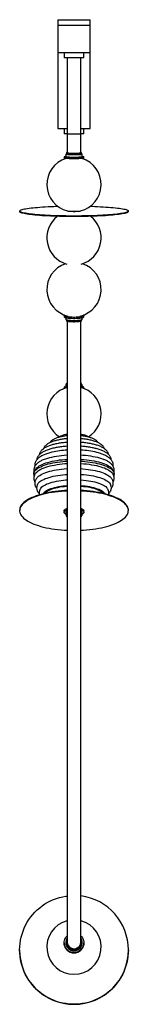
# Paper-space layout '_Izquierda' of a CAD drawing. Header units: millimetres. Extents: x -100 to 100, y -1040 to 769.
import ezdxf

# ---------------------------------------------------------------- set-up
doc = ezdxf.new("R2010")
doc.units = ezdxf.units.MM

psp = doc.layouts.new('_Izquierda')

# ---------------------------------------------------------------- linework, layer by layer
at = {"color": 7, "linetype": 'Continuous', "lineweight": 25}
for p, q in [((-30, 769.1), (-30, 569.1)), ((-30, 769.1), (30, 769.1)), ((30, 569.1), (30, 769.1)), ((-30, 759.1), (30, 759.1)), ((-30, 709.1), (30, 709.1)), ((-18.4, 709.1), (-18.4, 699.1)), ((18.4, 699.1), (18.4, 709.1)), ((18.4, 699.1), (-18.4, 699.1)), ((-12.5, 699.1), (-12.5, 559.1)), ((12.5, 559.1), (12.5, 699.1)), ((-30, 569.1), (-12.5, 569.1)), ((-18.2, 569.1), (-18.2, 559.1)), ((12.5, 569.1), (30, 569.1)), ((18.2, 559.1), (18.2, 569.1)), ((-12.5, 559.1), (-18.2, 559.1)), ((18.2, 559.1), (12.6, 559.1)), ((-18.2, 517.1), (-18.2, 514.6)), ((-15, 522.1), (-15, 517.1)), ((-14, 524.6), (-14, 522.1)), ((12.4, 524.5), (12.5, 524.6)), ((13.8, 522), (14, 522.1)), ((14, 522.1), (14, 524.6)), ((14.8, 517), (15, 517.1)), ((15, 517.1), (15, 522.1)), ((18.2, 514.6), (18.2, 517.1)), ((-100, 417.5), (-100, 416.5)), ((-12.5, 418.1), (-12.5, 417.5)), ((100, 416.5), (100, 417.5)), ((-18.2, 225.8), (-18.2, 223.3)), ((-15, 221.6), (-15, 218.4)), ((-14, 217.5), (-14, 215.9)), ((14, 215.9), (14, 217.5)), ((15, 218.4), (15, 221.6)), ((18.2, 223.3), (18.2, 225.8)), ((-18.2, 93.1), (-18.2, 91.6)), ((-15, 97.9), (-15, 95.6)), ((-14, 100.3), (-14, 99.3)), ((14, 99.3), (14, 100.3)), ((15, 95.6), (15, 97.9)), ((18.2, 91.6), (18.2, 93.1)), ((-74.2, -66), (-74.2, -65.9)), ((-100, -132.1), (-100, -133)), ((-18.2, -133.5), (-18.2, -135.8)), ((-15, -135.8), (-15, -140.5)), ((-14, -140.5), (-14, -142.8)), ((14, -142.8), (14, -140.5)), ((15, -140.5), (15, -135.8)), ((18.2, -135.8), (18.2, -133.5)), ((100, -133), (100, -132.1)), ((-18, -168.8), (-12.5, -169.1)), ((-100, -940.1), (-100, -940.1)), ((-18.2, -927.1), (-18.2, -927.5)), ((-15, -926.2), (-15, -927.1)), ((-14, -925.7), (-14, -926.2)), ((14, -926.2), (14, -925.7)), ((15, -927.1), (15, -926.2)), ((18.2, -927.5), (18.2, -927.1)), ((100, -940.1), (100, -940.1))]:
    psp.add_line(p, q, dxfattribs=at)
at = {"color": 7, "linetype": 'Continuous', "lineweight": 25, "flags": 128}
for points in [[(-12.5, 525), (-13, 524.9), (-13.6, 524.8), (-13.9, 524.7), (-13.9, 524.5), (-13.5, 524.4), (-12.7, 524.3), (-11.7, 524.2), (-10.3, 524.1), (-8.6, 524), (-6.8, 523.9), (-4.7, 523.9), (-2.5, 523.8), (-0.3, 523.8), (1.9, 523.8), (4.1, 523.8), (6.2, 523.9), (8.2, 524), (9.9, 524), (11.3, 524.1), (12.5, 524.3), (13.3, 524.4), (13.8, 524.5), (13.8, 524.5)], [(13.8, 524.5), (14, 524.6), (13.7, 524.8), (13.2, 524.9), (12.6, 525)], [(15, 517.7), (16.1, 517.6), (17.1, 517.5), (17.8, 517.3), (18.1, 517.2), (18.1, 517.1), (17.8, 516.9), (17.1, 516.8), (16, 516.6), (14.7, 516.5), (13, 516.4), (11.1, 516.3), (9, 516.2), (6.8, 516.1), (4.3, 516.1), (1.9, 516.1), (-0.7, 516.1), (-3.2, 516.1), (-5.7, 516.1), (-8, 516.2), (-10.2, 516.3), (-12.2, 516.3), (-14, 516.5), (-15.4, 516.6), (-16.6, 516.7), (-17.5, 516.8), (-18, 517), (-18.2, 517.1), (-18, 517.3), (-18, 517.3)], [(18.2, 514.6), (18.1, 514.6), (17.8, 514.4), (17.1, 514.3), (16, 514.1), (14.7, 514), (13, 513.9), (11.1, 513.8), (9, 513.7), (6.8, 513.7), (4.3, 513.6), (1.9, 513.6), (-0.7, 513.6), (-3.2, 513.6), (-5.7, 513.6), (-8, 513.7), (-10.2, 513.8), (-12.2, 513.8), (-14, 514), (-15.4, 514.1), (-16.6, 514.2), (-17.5, 514.3), (-18, 514.5), (-18.2, 514.6)], [(-14, 522.4), (-14, 522.4), (-14.6, 522.3), (-15, 522.2), (-14.9, 522), (-14.6, 521.9), (-13.9, 521.8), (-12.8, 521.7), (-11.5, 521.6), (-9.9, 521.5), (-8, 521.4), (-6, 521.3), (-3.8, 521.3), (-1.6, 521.3), (0.7, 521.2), (3, 521.3), (5.2, 521.3), (7.3, 521.4), (9.2, 521.4), (10.9, 521.5), (12.4, 521.6), (13.5, 521.7), (14.3, 521.9), (14.8, 522), (14.8, 522)], [(-15, 517.1), (-14.9, 517.1), (-14.6, 516.9), (-13.9, 516.8), (-12.8, 516.7), (-11.5, 516.6), (-9.9, 516.5), (-8, 516.4), (-6, 516.3), (-3.8, 516.3), (-1.6, 516.3), (0.7, 516.3), (3, 516.3), (5.2, 516.3), (7.3, 516.4), (9.2, 516.4), (10.9, 516.5), (12.4, 516.6), (13.5, 516.8), (14.3, 516.9), (14.8, 517)], [(-14, 522.1), (-13.9, 522), (-13.5, 521.9), (-12.7, 521.8), (-11.7, 521.7), (-10.3, 521.6), (-8.6, 521.5), (-6.8, 521.4), (-4.7, 521.4), (-2.5, 521.3), (-0.3, 521.3), (1.9, 521.3), (4.1, 521.3), (6.2, 521.4), (8.2, 521.5), (9.9, 521.5), (11.3, 521.6), (12.5, 521.8), (13.3, 521.9), (13.8, 522)], [(-12.5, 524.6), (-12.4, 524.5), (-12, 524.4), (-11.2, 524.3), (-10.2, 524.2), (-8.8, 524.1), (-7.2, 524), (-5.3, 524), (-3.3, 523.9), (-1.2, 523.9), (0.9, 523.9), (3, 523.9), (5, 523.9), (6.8, 524), (8.5, 524.1), (9.9, 524.2), (11.1, 524.3), (11.9, 524.4), (12.4, 524.5)], [(14.8, 522), (15, 522.1), (14.8, 522.3), (14.3, 522.4), (14, 522.4)], [(97.3, 419.6), (98.5, 419.1), (99.4, 418.5), (99.9, 418), (100, 417.4), (99.8, 416.9), (99.2, 416.4), (98.3, 415.8), (97.1, 415.3), (95.5, 414.8), (93.5, 414.2), (91.3, 413.7), (88.7, 413.2), (85.8, 412.8), (82.6, 412.3), (79.1, 411.9), (75.4, 411.4), (71.4, 411), (67.1, 410.7), (62.6, 410.3), (57.8, 410), (52.9, 409.7), (47.8, 409.4), (42.5, 409.2), (37.1, 408.9), (31.5, 408.8), (25.8, 408.6), (20.1, 408.5), (14.2, 408.4), (8.3, 408.3), (2.4, 408.3), (-3.5, 408.3), (-9.4, 408.3), (-15.3, 408.4), (-21.1, 408.5), (-26.9, 408.6), (-32.6, 408.8), (-38.1, 409), (-43.5, 409.2), (-48.8, 409.5), (-53.9, 409.7), (-58.7, 410), (-63.4, 410.4), (-67.9, 410.7), (-72.1, 411.1), (-76.1, 411.5), (-79.8, 411.9), (-83.2, 412.4), (-86.4, 412.9), (-89.2, 413.3), (-91.7, 413.8), (-93.9, 414.3), (-95.8, 414.9), (-97.3, 415.4), (-98.5, 415.9), (-99.4, 416.5), (-99.9, 417), (-100, 417.5), (-99.8, 418.1), (-99.2, 418.6), (-98.3, 419.2), (-97.1, 419.7), (-95.5, 420.2), (-93.5, 420.7), (-91.3, 421.3), (-88.7, 421.7), (-85.8, 422.2), (-82.6, 422.7), (-79.1, 423.1), (-75.4, 423.5), (-71.4, 423.9), (-67.1, 424.3), (-62.6, 424.7), (-57.8, 425), (-52.9, 425.3), (-47.8, 425.6), (-42.5, 425.8), (-37.1, 426), (-31.5, 426.2), (-30, 426.3)], [(100, 416.5), (100, 416.4), (99.8, 415.9), (99.2, 415.4), (98.3, 414.8), (97.1, 414.3), (95.5, 413.8), (93.5, 413.2), (91.3, 412.7), (88.7, 412.2), (85.8, 411.8), (82.6, 411.3), (79.1, 410.9), (75.4, 410.4), (71.4, 410), (67.1, 409.7), (62.6, 409.3), (57.8, 409), (52.9, 408.7), (47.8, 408.4), (42.5, 408.2), (37.1, 407.9), (31.5, 407.8), (25.8, 407.6), (20.1, 407.5), (14.2, 407.4), (8.3, 407.3), (2.4, 407.3), (-3.5, 407.3), (-9.4, 407.3), (-15.3, 407.4), (-21.1, 407.5), (-26.9, 407.6), (-32.6, 407.8), (-38.1, 408), (-43.5, 408.2), (-48.8, 408.5), (-53.9, 408.7), (-58.7, 409), (-63.4, 409.4), (-67.9, 409.7), (-72.1, 410.1), (-76.1, 410.5), (-79.8, 411), (-83.2, 411.4), (-86.4, 411.9), (-89.2, 412.3), (-91.7, 412.8), (-93.9, 413.3), (-95.8, 413.9), (-97.3, 414.4), (-98.5, 414.9), (-99.4, 415.5), (-99.9, 416), (-100, 416.5)], [(12.2, 417.8), (12.5, 417.6), (12.4, 417.4), (12, 417.2), (11.3, 417), (10.2, 416.8), (8.8, 416.7), (7.2, 416.6), (5.4, 416.5), (3.4, 416.4), (1.3, 416.3), (-0.8, 416.3), (-2.9, 416.4), (-4.9, 416.4), (-6.8, 416.5), (-8.5, 416.6), (-9.9, 416.8), (-11.1, 417), (-11.9, 417.1), (-12.4, 417.3), (-12.5, 417.5), (-12.3, 417.7), (-12.1, 417.8)], [(30, 426.3), (32.6, 426.2), (38.1, 426), (43.5, 425.8), (48.8, 425.5), (53.9, 425.3), (58.7, 424.9), (63.4, 424.6), (67.9, 424.3), (72.1, 423.9), (76.1, 423.5), (79.8, 423), (83.2, 422.6), (86.4, 422.1), (89.2, 421.7), (91.7, 421.2), (93.9, 420.7), (95.8, 420.1), (97.3, 419.6)], [(-17.7, 226.5), (-17.9, 226.3), (-18.2, 225.9), (-18, 225.4)], [(-18.2, 223.3), (-18, 223), (-17.6, 222.6), (-16.8, 222.2), (-15.6, 221.8), (-14.2, 221.5), (-12.5, 221.1), (-10.5, 220.9), (-8.3, 220.7), (-6, 220.5), (-3.6, 220.4), (-1, 220.3), (1.5, 220.3), (4, 220.4), (6.4, 220.5), (8.7, 220.7), (10.9, 220.9), (12.8, 221.2), (14.5, 221.5), (15.8, 221.9), (16.9, 222.2), (17.7, 222.6), (18.1, 223.1), (18.2, 223.3)], [(-18, 225.4), (-17.6, 225), (-16.8, 224.6), (-15.6, 224.3), (-14.2, 223.9), (-12.5, 223.6), (-10.5, 223.3), (-8.3, 223.1), (-6, 223), (-3.6, 222.9), (-1, 222.8), (1.5, 222.8), (4, 222.9), (6.4, 223), (8.7, 223.2), (10.9, 223.4), (12.8, 223.7), (14.5, 224), (15.8, 224.3), (16.9, 224.7), (17.7, 225.1), (18.1, 225.5), (18.2, 225.9), (17.9, 226.4), (17.7, 226.5)], [(15, 218.4), (15, 218.3), (14.7, 217.9), (14.1, 217.6), (13.2, 217.2), (11.9, 216.9), (10.4, 216.6), (8.7, 216.4), (6.7, 216.2), (4.6, 216), (2.3, 216), (0, 215.9), (-2.3, 215.9), (-4.5, 216), (-6.6, 216.2), (-8.6, 216.4), (-10.4, 216.6), (-11.9, 216.9), (-13.2, 217.2), (-14.1, 217.6), (-14.7, 217.9), (-15, 218.3), (-15, 218.4)], [(14, 215.9), (14, 215.8), (13.7, 215.5), (13, 215.1), (12.1, 214.8), (10.8, 214.5), (9.2, 214.2), (7.4, 214), (5.4, 213.8), (3.3, 213.7), (1.1, 213.6), (-1.2, 213.6), (-3.4, 213.7), (-5.5, 213.8), (-7.5, 214), (-9.3, 214.2), (-10.9, 214.5), (-12.1, 214.8), (-13.1, 215.1), (-13.7, 215.5), (-14, 215.8), (-14, 215.9)], [(-16.6, 92.5), (-17.5, 91.9), (-17.5, 91.9)], [(-14, 100.3), (-14, 100.4), (-13.8, 100.9), (-13.2, 101.5), (-12.5, 101.9)], [(18.2, 93.1), (18.1, 93.4), (17.8, 94), (17.1, 94.6), (16, 95.2), (14.7, 95.7), (13, 96.2), (12.6, 96.3)], [(-54.4, -38.6), (-51.7, -37.6), (-48.2, -36.5), (-44.5, -35.4), (-40.5, -34.4), (-36.3, -33.5), (-32, -32.7), (-27.5, -32), (-22.8, -31.5), (-18.1, -31), (-13.2, -30.6), (-12.5, -30.6)], [(12.5, -30.6), (16.4, -30.9), (21.2, -31.3), (25.9, -31.8), (30.5, -32.5), (34.9, -33.2), (39.1, -34.1), (43.1, -35), (47, -36.1), (50.6, -37.2), (53.9, -38.4), (54.8, -38.8)], [(-74.2, -65.9), (-74.1, -64.8), (-73.7, -63.1), (-72.9, -61.4), (-71.8, -59.8), (-70.3, -58.2), (-68.5, -56.6), (-66.4, -55.1), (-64, -53.6), (-61.2, -52.2), (-58.2, -50.8), (-54.9, -49.6), (-51.3, -48.4), (-47.5, -47.2), (-43.4, -46.2), (-39.2, -45.3), (-34.7, -44.4), (-30.1, -43.7), (-25.4, -43.1), (-20.5, -42.6), (-15.5, -42.2), (-12.5, -42)], [(-69.9, -63.4), (-69.6, -63), (-68, -61.4), (-66, -59.9), (-63.8, -58.4), (-61.2, -57), (-58.3, -55.6), (-55.2, -54.3), (-51.7, -53.1), (-48.1, -51.9), (-44.1, -50.9), (-40, -49.9), (-35.7, -49.1), (-31.2, -48.3), (-26.5, -47.6), (-21.8, -47.1), (-16.9, -46.6), (-12.5, -46.3)], [(-68.4, -54.1), (-68, -53.7), (-66, -52.2), (-63.8, -50.7), (-61.2, -49.3), (-58.3, -47.9), (-55.2, -46.6), (-51.7, -45.4), (-48.1, -44.3), (-44.1, -43.2), (-40, -42.2), (-35.7, -41.4), (-31.2, -40.6), (-26.5, -39.9), (-21.8, -39.4), (-16.9, -38.9), (-12.5, -38.7)], [(12.5, -38.7), (13.3, -38.7), (18.2, -39.1), (23.1, -39.5), (27.8, -40.1), (32.4, -40.8), (36.9, -41.6), (41.2, -42.5), (45.2, -43.5), (49.1, -44.6), (52.7, -45.7), (56, -47), (59.1, -48.3), (61.9, -49.7), (64.4, -51.1), (66.6, -52.6), (68.4, -54.2), (68.5, -54.3)], [(12.5, -42), (15, -42.1), (19.9, -42.5), (24.8, -43), (29.6, -43.6), (34.2, -44.4), (38.7, -45.2), (42.9, -46.1), (47, -47.1), (50.9, -48.2), (54.5, -49.4), (57.8, -50.7), (60.9, -52), (63.7, -53.4), (66.1, -54.9), (68.3, -56.4), (70.1, -58), (71.6, -59.6), (72.8, -61.2), (73.6, -62.9), (74.1, -64.6), (74.2, -65.9)], [(12.5, -46.3), (13.3, -46.4), (18.2, -46.7), (23.1, -47.2), (27.8, -47.8), (32.4, -48.5), (36.9, -49.3), (41.2, -50.2), (45.2, -51.2), (49.1, -52.2), (52.7, -53.4), (56, -54.6), (59.1, -56), (61.9, -57.4), (64.4, -58.8), (66.6, -60.3), (68.4, -61.8), (69.7, -63.1)], [(-66.7, -83.9), (-65.9, -82.7), (-64.5, -81.2), (-62.8, -79.7), (-60.8, -78.2), (-58.4, -76.8), (-55.7, -75.5), (-52.8, -74.2), (-49.5, -73), (-46, -71.8), (-42.3, -70.8), (-38.3, -69.8), (-34.2, -69), (-29.8, -68.2), (-25.3, -67.6), (-20.7, -67), (-16, -66.6), (-12.5, -66.4)], [(-66.6, -71), (-65.1, -69.7), (-63, -68.2), (-60.6, -66.8), (-57.9, -65.4), (-55, -64.1), (-51.7, -62.8), (-48.2, -61.7), (-44.5, -60.6), (-40.5, -59.6), (-36.3, -58.7), (-32, -58), (-27.5, -57.3), (-22.8, -56.7), (-18.1, -56.2), (-13.2, -55.8), (-12.5, -55.8)], [(12.5, -55.8), (16.4, -56.1), (21.2, -56.5), (25.9, -57.1), (30.5, -57.7), (34.9, -58.5), (39.1, -59.3), (43.1, -60.3), (47, -61.3), (50.6, -62.4), (53.9, -63.6), (57, -64.9), (59.7, -66.3), (62.2, -67.7), (64.4, -69.2), (66.3, -70.7), (66.4, -70.8)], [(12.5, -66.4), (13.3, -66.4), (18, -66.8), (22.7, -67.3), (27.3, -67.8), (31.7, -68.5), (36, -69.3), (40.1, -70.2), (43.9, -71.2), (47.6, -72.3), (50.9, -73.5), (54.1, -74.7), (56.9, -76), (59.4, -77.4), (61.7, -78.9), (63.6, -80.3), (65.2, -81.9), (66.4, -83.4), (66.8, -84)], [(-61.4, -91.9), (-60.5, -90.9), (-59, -89.4), (-57.2, -88), (-55.1, -86.6), (-52.6, -85.3), (-49.9, -84), (-46.9, -82.9), (-43.6, -81.8), (-40.1, -80.7), (-36.3, -79.8), (-32.4, -78.9), (-28.2, -78.2), (-23.9, -77.6), (-19.5, -77), (-15, -76.6), (-12.5, -76.4)], [(-57.2, -102.2), (-56.8, -101.6), (-55.7, -100.2), (-54.3, -98.8), (-52.5, -97.4), (-50.5, -96.1), (-48.1, -94.8), (-45.4, -93.6), (-42.4, -92.5), (-39.2, -91.4), (-35.7, -90.4), (-32, -89.6), (-28.1, -88.8), (-24, -88.1), (-19.8, -87.6), (-15.5, -87.1), (-12.5, -86.9)], [(-52.7, -100), (-51.7, -99.1), (-50, -97.7), (-47.9, -96.4), (-45.6, -95.2), (-42.9, -94), (-40, -93), (-36.8, -91.9), (-33.3, -91), (-29.7, -90.2), (-25.9, -89.4), (-21.8, -88.8), (-17.7, -88.3), (-13.4, -87.9), (-12.5, -87.8)], [(12.5, -76.4), (13.1, -76.5), (17.7, -76.8), (22.1, -77.3), (26.5, -77.9), (30.7, -78.6), (34.7, -79.4), (38.5, -80.3), (42.2, -81.3), (45.5, -82.4), (48.7, -83.5), (51.5, -84.8), (54.1, -86.1), (56.4, -87.4), (58.3, -88.8), (59.9, -90.3), (61.2, -91.8), (61.3, -91.9)], [(12.5, -86.9), (16, -87.2), (20.4, -87.6), (24.6, -88.2), (28.6, -88.9), (32.5, -89.7), (36.1, -90.6), (39.6, -91.5), (42.8, -92.6), (45.7, -93.7), (48.4, -95), (50.8, -96.2), (52.8, -97.6), (54.5, -98.9), (55.9, -100.4), (56.9, -101.8), (57.2, -102.2)], [(12.5, -87.8), (13, -87.9), (17.3, -88.3), (21.4, -88.8), (25.5, -89.4), (29.3, -90.1), (33, -90.9), (36.5, -91.8), (39.7, -92.9), (42.6, -93.9), (45.3, -95.1), (47.7, -96.3), (49.8, -97.6), (51.6, -99), (52.7, -100)], [(-12.5, -95.9), (-17.3, -96.2), (-23.1, -96.6), (-28.9, -97.2), (-34.5, -97.9), (-40, -98.7), (-45.4, -99.6), (-50.6, -100.6), (-55.6, -101.8), (-60.4, -103), (-65, -104.4), (-69.4, -105.8), (-73.5, -107.4), (-77.4, -109), (-81, -110.7), (-84.4, -112.5), (-87.4, -114.4), (-90.1, -116.3), (-92.5, -118.3), (-94.6, -120.3), (-96.4, -122.3), (-97.8, -124.4), (-98.9, -126.6), (-99.6, -128.7), (-99.9, -130.9), (-100, -132.1)], [(-12.5, -96.9), (-17.3, -97.1), (-23.1, -97.6), (-28.9, -98.1), (-34.5, -98.8), (-40, -99.6), (-45.4, -100.5), (-50.6, -101.6), (-55.6, -102.7), (-60.4, -104), (-65, -105.3), (-69.4, -106.8), (-73.5, -108.3), (-77.4, -110), (-81, -111.7), (-84.4, -113.4), (-87.4, -115.3), (-90.1, -117.2), (-92.5, -119.2), (-94.6, -121.2), (-96.4, -123.3), (-97.8, -125.4), (-98.9, -127.5), (-99.6, -129.6), (-99.9, -131.8), (-100, -133.9), (-99.6, -136.1), (-99, -138.2), (-97.9, -140.4), (-96.6, -142.5), (-94.8, -144.5), (-92.8, -146.6), (-90.4, -148.5), (-87.7, -150.5), (-84.7, -152.3), (-81.5, -154.1), (-77.9, -155.8), (-74, -157.5), (-69.9, -159), (-65.5, -160.5), (-61, -161.9), (-56.2, -163.1), (-51.2, -164.3), (-46, -165.3), (-40.6, -166.3), (-35.1, -167.1), (-29.5, -167.8), (-23.8, -168.4), (-18, -168.8)], [(100, -132.1), (100, -131.1), (99.6, -129), (99, -126.8), (97.9, -124.7), (96.6, -122.6), (94.8, -120.5), (92.8, -118.5), (90.4, -116.5), (87.7, -114.6), (84.7, -112.7), (81.5, -110.9), (77.9, -109.2), (74, -107.6), (69.9, -106), (65.5, -104.6), (61, -103.2), (56.2, -101.9), (51.2, -100.8), (46, -99.7), (40.6, -98.8), (35.1, -98), (29.5, -97.3), (23.8, -96.7), (18, -96.2), (12.5, -95.9)], [(12.5, -169.1), (17.3, -168.9), (23.1, -168.4), (28.9, -167.9), (34.5, -167.2), (40, -166.4), (45.4, -165.4), (50.6, -164.4), (55.6, -163.3), (60.4, -162), (65, -160.7), (69.4, -159.2), (73.5, -157.7), (77.4, -156), (81, -154.3), (84.4, -152.5), (87.4, -150.7), (90.1, -148.8), (92.5, -146.8), (94.6, -144.8), (96.4, -142.7), (97.8, -140.6), (98.9, -138.5), (99.6, -136.4), (99.9, -134.2), (100, -132), (99.6, -129.9), (99, -127.7), (97.9, -125.6), (96.6, -123.5), (94.8, -121.5), (92.8, -119.4), (90.4, -117.4), (87.7, -115.5), (84.7, -113.7), (81.5, -111.9), (77.9, -110.2), (74, -108.5), (69.9, -107), (65.5, -105.5), (61, -104.1), (56.2, -102.9), (51.2, -101.7), (46, -100.7), (40.6, -99.7), (35.1, -98.9), (29.5, -98.2), (23.8, -97.6), (18, -97.2), (12.5, -96.9)], [(-18.2, -133.5), (-18.1, -133), (-17.8, -132.1), (-17.1, -131.2), (-16, -130.3), (-14.7, -129.6), (-13, -128.9), (-12.6, -128.7)], [(-15, -139.6), (-16.1, -138.9), (-17.1, -138.1), (-17.8, -137.2), (-18.1, -136.3), (-18.1, -135.3), (-17.8, -134.4), (-17.1, -133.5), (-16, -132.7), (-14.7, -131.9), (-13, -131.2), (-12.6, -131)], [(-12.6, -137.5), (-12.9, -137.7), (-13.9, -138.4), (-14.6, -139.2), (-15, -140), (-15, -140.9), (-14.6, -141.7), (-14, -142.5)], [(-12.5, -140.5), (-12.6, -140.6), (-13.4, -141.4), (-13.9, -142.2), (-14, -143), (-13.7, -143.8), (-13.1, -144.6), (-12.5, -145.1)], [(14, -142.5), (14.3, -142.1), (14.8, -141.3), (15, -140.5), (14.8, -139.6), (14.3, -138.8), (13.5, -138), (12.5, -137.5)], [(12.5, -145.1), (13.1, -144.6), (13.7, -143.8), (14, -143), (13.9, -142.2), (13.4, -141.4), (12.6, -140.6), (12.6, -140.6)], [(12.6, -128.7), (14, -129.2), (15.4, -130), (16.6, -130.8), (17.5, -131.7), (18, -132.6), (18.2, -133.5)], [(12.6, -131), (14, -131.6), (15.4, -132.3), (16.6, -133.1), (17.5, -134), (18, -134.9), (18.2, -135.8), (18, -136.8), (17.5, -137.7), (16.6, -138.5), (15.4, -139.4), (15, -139.6)], [(100, -940.1), (99.8, -946), (99.3, -951.9), (98.4, -957.7), (97.2, -963.5), (95.6, -969.2), (93.7, -974.8), (91.5, -980.3), (89, -985.6), (86.1, -990.8), (82.9, -995.8), (79.5, -1000.6), (75.8, -1005.2), (71.8, -1009.6), (67.5, -1013.7), (63, -1017.6), (58.3, -1021.2), (53.4, -1024.5), (48.3, -1027.5), (43, -1030.2), (37.6, -1032.6), (32, -1034.6), (26.4, -1036.4), (20.6, -1037.7), (14.8, -1038.8), (8.9, -1039.5), (3, -1039.8), (-3, -1039.8), (-8.9, -1039.5), (-14.8, -1038.8), (-20.6, -1037.7), (-26.4, -1036.4), (-32, -1034.6), (-37.6, -1032.6), (-43, -1030.2), (-48.3, -1027.5), (-53.4, -1024.5), (-58.3, -1021.2), (-63, -1017.6), (-67.5, -1013.7), (-71.8, -1009.6), (-75.8, -1005.2), (-79.5, -1000.6), (-82.9, -995.8), (-86.1, -990.8), (-89, -985.6), (-91.5, -980.3), (-93.7, -974.8), (-95.6, -969.2), (-97.2, -963.5), (-98.4, -957.7), (-99.3, -951.9), (-99.8, -946), (-100, -940.1), (-99.8, -934.1), (-99.3, -928.2), (-98.4, -922.4), (-97.2, -916.6), (-95.6, -910.9), (-93.7, -905.3), (-91.5, -899.8), (-89, -894.5), (-86.1, -889.3), (-82.9, -884.3), (-79.5, -879.5), (-75.8, -874.9), (-71.8, -870.5), (-67.5, -866.4), (-63, -862.5), (-58.3, -858.9), (-53.4, -855.6), (-48.3, -852.6), (-43, -849.9), (-37.6, -847.5), (-32, -845.5), (-26.4, -843.8), (-20.6, -842.4), (-14.8, -841.3), (-12.5, -841)], [(15.7, -918.1), (16.8, -920.3), (17.6, -922.7), (18.1, -925.1), (18.2, -927.6), (17.9, -930.1), (17.3, -932.5), (16.4, -934.8), (15.1, -937), (13.6, -939), (11.7, -940.7), (9.7, -942.2), (7.5, -943.4), (5.1, -944.2), (2.6, -944.8), (0.1, -944.9), (-2.4, -944.8), (-4.9, -944.3), (-7.3, -943.4), (-9.6, -942.3), (-11.6, -940.8), (-13.4, -939.1), (-15, -937.1), (-16.3, -935), (-17.3, -932.7), (-17.9, -930.3), (-18.2, -927.8), (-18.1, -925.3), (-17.7, -922.8), (-16.9, -920.5), (-15.8, -918.2), (-14.4, -916.1), (-12.7, -914.3), (-12.5, -914.1)], [(-13, -933.6), (-11.6, -935.4), (-10.1, -937.1), (-8.3, -938.5), (-6.2, -939.6), (-4.1, -940.3), (-1.8, -940.8), (0.5, -940.9), (2.7, -940.7), (5, -940.1), (7.1, -939.2), (9, -938), (10.7, -936.5), (12.2, -934.7), (13.4, -932.8), (14.3, -930.7), (14.8, -928.5), (15, -926.3), (14.8, -924), (14.3, -921.8), (13.5, -919.7), (12.6, -918.2)], [(12.6, -914.2), (14.3, -916), (15.7, -918.1)]]:
    psp.add_lwpolyline(points, dxfattribs=at)
at = {"color": 7, "linetype": 'Continuous', "lineweight": 25}
for centre, radius, start, end in [((0, 466.3), 50, 107.3508, 256.1677), ((-14.1, 501.6), 16.2, 93.1723, 103.8894), ((0, 466.3), 50, 283.8323, 72.6492), ((0, 512.4), 95.4, 262.8049, 277.1951), ((0, 368.3), 50, 127.912, 254.9743), ((0, 368.3), 50, 285.0257, 52.088), ((0, 273.3), 50, 108.1645, 257.0167), ((0, 273.3), 50, 282.9833, 71.8355), ((0, 45), 50, 104.4935, 237.8918), ((-15.8, 92.6), 2.42, 109.9252, 168.8506), ((-9.2, 80.1), 16.6, 101.9487, 116.7768), ((-9.2, 77.6), 16.6, 101.9487, 116.7768), ((-12.1, 96.8), 3.15, 100.0893, 159.6114), ((11.9, 99.8), 2.12, 13.8793, 72.6933), ((0, 45), 50, 302.0616, 75.4957), ((12.2, 97), 2.94, 18.1792, 81.7303), ((10.2, 81), 13.1, 56.0472, 79.311), ((-3.7, -50.5), 58.3, 98.7113, 104.0578), ((3.9, -49.5), 57.2, 75.0858, 81.3331), ((-3.3, -186), 164.6, 93.1956, 102.9345), ((3.9, -181.5), 160.1, 76.169, 86.8981), ((-11.1, -136.5), 3.95, 111.5719, 170.2205), ((-10.8, -140.9), 3.17, 122.573, 172.5674), ((11.1, -136.5), 3.99, 10.0313, 68.537), ((10.9, -140.9), 3.13, 7.2385, 56.5482), ((0.1, -940.1), 99.9, 0.0409, 82.8703), ((0, -934.9), 50, 104.5176, 75.4731), ((-0.5, -926.2), 14.5, 146.2006, 210.7371), ((-0.4, -925.7), 13.5, 154.1219, 210.7478), ((0, -925.6), 13.9, 210.2507, 24.3429), ((0, -940), 100, 180.0757, 359.9243), ((0, -927.3), 18.2, 180.7595, 359.2405), ((-0.4, -927.1), 14.6, 180.0231, 210.7373), ((-0.4, -926.2), 13.6, 180.0214, 210.739), ((0, -926.8), 15, 210.6534, 359.1246), ((-0.4, -925.7), 12.1, 180.0196, 210.7408), ((0, -925.9), 14, 210.6573, 359.1208), ((0, -925.5), 12.5, 210.6922, 359.0859)]:
    psp.add_arc(centre, radius, start, end, dxfattribs=at)
for points, knots in [([(-12.5, 559.1), (-12.5, 550.3), (-12.5, 538.8), (-12.5, 527.3), (-12.5, 524.6)], [0, 0, 0, 0, 0.766334, 1, 1, 1, 1]), ([(12.5, 559.1), (12.5, 559.1), (12.5, 559.1), (12.4, 559), (12.1, 559), (11.4, 559), (10.4, 558.9), (9, 558.9), (7.4, 558.8), (5.6, 558.8), (3.6, 558.8), (1.6, 558.8), (-0.5, 558.8), (-2.6, 558.8), (-4.7, 558.8), (-6.5, 558.8), (-8.3, 558.9), (-9.7, 558.9), (-10.9, 558.9), (-11.8, 559), (-12.4, 559), (-12.5, 559.1), (-12.5, 559.1), (-12.5, 559.1)], [0, 0, 0, 0, 0.00269, 0.030838, 0.08377, 0.138236, 0.191168, 0.245635, 0.298544, 0.352986, 0.405891, 0.46033, 0.513241, 0.567687, 0.620609, 0.675067, 0.728002, 0.782473, 0.835415, 0.889892, 0.942833, 0.99731, 1, 1, 1, 1]), ([(12.5, 524.5), (12.5, 527.5), (12.5, 539), (12.5, 550.6), (12.5, 559.1)], [0, 0, 0, 0, 0.263612, 1, 1, 1, 1]), ([(12.5, 417.5), (12.5, 417.6), (12.5, 417.8), (12.5, 418), (12.5, 418.1)], [0, 0, 0, 0, 0.710556, 1, 1, 1, 1]), ([(-12.5, 214.9), (-12.5, 210.9), (-12.5, 199.1), (-12.5, 174.4), (-12.5, 140.7), (-12.5, 101.7), (-12.5, 62.4), (-12.5, 23.1), (-12.5, -16.9), (-12.5, -57.5), (-12.5, -98.6), (-12.5, -139.4), (-12.5, -179.8), (-12.5, -219.9), (-12.5, -258.7), (-12.5, -296.4), (-12.5, -332.9), (-12.5, -368.9), (-12.5, -404.4), (-12.5, -438.7), (-12.5, -471.8), (-12.5, -503.6), (-12.5, -534.8), (-12.5, -565.3), (-12.5, -595), (-12.5, -622.6), (-12.5, -648), (-12.5, -671.4), (-12.5, -694.1), (-12.5, -716), (-12.5, -737.2), (-12.5, -757.5), (-12.5, -777), (-12.5, -795.5), (-12.5, -813.1), (-12.5, -829.7), (-12.5, -845.2), (-12.5, -859.7), (-12.5, -873.1), (-12.5, -884.3), (-12.5, -893.6), (-12.5, -901.1), (-12.5, -906.6), (-12.5, -910.3), (-12.5, -912.7), (-12.5, -915), (-12.5, -917.2), (-12.5, -919.3), (-12.5, -921.5), (-12.5, -923.7), (-12.5, -925.8), (-12.5, -927), (-12.5, -927.5)], [0, 0, 0, 0, 0.007896, 0.023283, 0.048613, 0.074352, 0.100467, 0.12671, 0.152962, 0.1808, 0.208626, 0.23646, 0.264298, 0.292127, 0.319954, 0.346197, 0.372437, 0.39867, 0.424909, 0.451147, 0.475989, 0.500832, 0.525676, 0.550519, 0.57536, 0.6002, 0.621493, 0.642787, 0.664077, 0.685367, 0.706662, 0.727953, 0.749242, 0.770535, 0.79183, 0.813118, 0.83441, 0.855709, 0.876998, 0.89829, 0.913864, 0.929263, 0.944442, 0.950348, 0.956221, 0.962062, 0.967873, 0.973672, 0.97993, 0.986843, 0.994411, 1, 1, 1, 1]), ([(12.5, -927.5), (12.5, -927.1), (12.5, -925.9), (12.5, -923.9), (12.5, -921.7), (12.5, -919.5), (12.5, -917.3), (12.5, -914), (12.5, -908.9), (12.5, -901.8), (12.5, -894), (12.5, -884.5), (12.5, -873.1), (12.5, -859.7), (12.5, -845.2), (12.5, -829.7), (12.5, -813.1), (12.5, -795.5), (12.5, -777), (12.5, -757.5), (12.5, -737.2), (12.5, -716), (12.5, -694.1), (12.5, -671.4), (12.5, -648), (12.5, -622.6), (12.5, -595), (12.5, -565.3), (12.5, -534.8), (12.5, -503.6), (12.5, -471.8), (12.5, -438), (12.5, -402.3), (12.5, -364.6), (12.5, -326.3), (12.5, -287.5), (12.5, -248.2), (12.5, -209.2), (12.5, -170.6), (12.5, -132.4), (12.5, -93.9), (12.5, -55.2), (12.5, -15.4), (12.5, 25.5), (12.5, 67.2), (12.5, 108.8), (12.5, 150.1), (12.5, 185.4), (12.5, 207), (12.5, 214.9)], [0, 0, 0, 0, 0.0049788, 0.0125974, 0.019562, 0.0258709, 0.0316827, 0.0374905, 0.0532019, 0.0691456, 0.0853306, 0.1017156, 0.1230072, 0.1442965, 0.1655947, 0.1868865, 0.2081745, 0.229469, 0.2507623, 0.2720506, 0.2933416, 0.3146361, 0.3359264, 0.3572164, 0.3785096, 0.3998023, 0.4246427, 0.4494835, 0.4743258, 0.4991695, 0.5240122, 0.5488542, 0.5766825, 0.60451, 0.6323332, 0.6601649, 0.6879974, 0.7158214, 0.7420634, 0.7683107, 0.7945528, 0.8207885, 0.8470363, 0.8748782, 0.9027104, 0.9303539, 0.9575634, 0.9843041, 1, 1, 1, 1]), ([(-12.5, 4.7), (-12.9, 4.6), (-14.5, 4.5), (-17.2, 4.1), (-20.6, 3.6), (-23.9, 2.9), (-27, 2.1), (-30, 1.3), (-32.8, 0.3), (-35.4, -0.8), (-37.8, -2.1), (-40, -3.4), (-41.8, -4.9), (-43.2, -6.4), (-44.1, -7.5), (-44.5, -8.1), (-44.5, -8.2)], [0, 0, 0, 0, 0.025167, 0.105536, 0.186212, 0.267311, 0.348977, 0.431395, 0.514806, 0.599508, 0.685808, 0.773818, 0.852929, 0.926097, 0.993289, 1, 1, 1, 1]), ([(-18, 6), (-18.8, 5.8), (-20.4, 5.4), (-22.7, 4.6), (-25, 3.6), (-26.8, 2.7), (-27.7, 2), (-28, 1.8)], [0, 0, 0, 0, 0.185958, 0.41483, 0.649679, 0.892203, 1, 1, 1, 1]), ([(44.5, -8.2), (44.3, -7.8), (43.8, -7), (42.6, -5.7), (41.1, -4.3), (39.2, -2.9), (37, -1.6), (34.5, -0.4), (31.8, 0.6), (28.9, 1.6), (25.8, 2.4), (22.6, 3.2), (19.2, 3.8), (15.8, 4.3), (13.6, 4.5), (12.5, 4.7)], [0, 0, 0, 0, 0.037502, 0.105127, 0.17843, 0.258029, 0.342614, 0.429259, 0.515113, 0.59965, 0.682967, 0.765307, 0.846901, 0.927936, 1, 1, 1, 1]), ([(28, 1.8), (27.8, 1.9), (27.1, 2.5), (25.5, 3.4), (23.3, 4.4), (21.1, 5.2), (19.5, 5.6), (18.9, 5.8)], [0, 0, 0, 0, 0.07341, 0.314942, 0.570626, 0.825235, 1, 1, 1, 1]), ([(-12.5, -14.7), (-12.8, -14.7), (-14.7, -14.8), (-18, -15.1), (-22.4, -15.5), (-26.7, -16.1), (-30.8, -16.8), (-34.9, -17.6), (-38.7, -18.4), (-42.5, -19.4), (-46, -20.5), (-49.4, -21.6), (-52.5, -22.9), (-55.5, -24.3), (-58.2, -25.8), (-60.7, -27.4), (-62.9, -29.2), (-64.7, -31), (-66.2, -32.8), (-67.3, -34.6), (-68.1, -36.5), (-68.6, -38.3), (-68.7, -39.5), (-68.7, -39.9)], [0, 0, 0, 0, 0.011301, 0.062382, 0.113523, 0.164747, 0.21608, 0.267551, 0.319199, 0.371068, 0.423213, 0.4757, 0.528609, 0.582025, 0.636019, 0.690587, 0.74548, 0.799696, 0.845553, 0.888711, 0.929686, 0.973485, 1, 1, 1, 1]), ([(-12.5, -7.5), (-12.6, -7.5), (-14.1, -7.6), (-17.1, -7.9), (-21.3, -8.3), (-25.4, -8.9), (-29.4, -9.6), (-33.3, -10.3), (-37, -11.2), (-40.5, -12.2), (-43.9, -13.2), (-47, -14.4), (-50, -15.7), (-52.8, -17.1), (-55.3, -18.6), (-57.6, -20.3), (-59.5, -22), (-61.1, -23.8), (-62.2, -25.5), (-63.1, -27.3), (-63.6, -28.9), (-63.8, -29.8), (-63.8, -30.1)], [0, 0, 0, 0, 0.003187, 0.058051, 0.112988, 0.168029, 0.223207, 0.27856, 0.334138, 0.389999, 0.446218, 0.502884, 0.5601, 0.617971, 0.676551, 0.735721, 0.794624, 0.844745, 0.891693, 0.935983, 0.978394, 1, 1, 1, 1]), ([(-12.5, -0.8), (-13, -0.8), (-14.9, -1), (-18.1, -1.3), (-22, -1.8), (-25.7, -2.5), (-29.4, -3.2), (-32.8, -4), (-36.2, -4.9), (-39.3, -6), (-42.3, -7.1), (-45, -8.4), (-47.6, -9.7), (-49.9, -11.3), (-51.8, -12.9), (-53.4, -14.5), (-54.6, -16.2), (-55.5, -17.7), (-55.8, -18.7), (-56, -19.1)], [0, 0, 0, 0, 0.024781, 0.087655, 0.150663, 0.213853, 0.277283, 0.341023, 0.405164, 0.469817, 0.535119, 0.601227, 0.668279, 0.736271, 0.804557, 0.86279, 0.916949, 0.967653, 1, 1, 1, 1]), ([(55.9, -19.1), (55.8, -18.7), (55.5, -17.7), (54.6, -16.2), (53.5, -14.6), (52, -13), (50.1, -11.5), (48, -10), (45.5, -8.6), (42.8, -7.3), (39.9, -6.2), (36.7, -5.1), (33.4, -4.1), (29.9, -3.3), (26.3, -2.5), (22.5, -1.9), (18.6, -1.4), (15.3, -1), (13.2, -0.8), (12.5, -0.8)], [0, 0, 0, 0, 0.030871, 0.081386, 0.134581, 0.191481, 0.252586, 0.31736, 0.384227, 0.451379, 0.517881, 0.583597, 0.648606, 0.713036, 0.777007, 0.840623, 0.903966, 0.967101, 1, 1, 1, 1]), ([(63.8, -30.1), (63.8, -29.9), (63.7, -28.9), (63.1, -27.4), (62.3, -25.6), (61.2, -23.9), (59.7, -22.2), (58, -20.6), (55.9, -19), (53.5, -17.5), (50.8, -16), (47.8, -14.7), (44.6, -13.5), (41.3, -12.4), (37.7, -11.4), (34, -10.5), (30.2, -9.7), (26.2, -9), (22.1, -8.4), (17.9, -7.9), (14.7, -7.6), (12.9, -7.5), (12.5, -7.5)], [0, 0, 0, 0, 0.017677, 0.061, 0.105353, 0.151692, 0.200852, 0.253316, 0.308869, 0.366495, 0.424896, 0.482985, 0.54051, 0.597464, 0.65392, 0.709967, 0.765687, 0.821149, 0.876409, 0.931512, 0.986496, 1, 1, 1, 1]), ([(68.7, -39.9), (68.7, -39.4), (68.6, -38.2), (68, -36.4), (67.2, -34.5), (66.1, -32.7), (64.7, -30.9), (63, -29.2), (60.9, -27.6), (58.5, -26), (55.9, -24.5), (52.9, -23.1), (49.8, -21.8), (46.4, -20.6), (42.8, -19.5), (39.1, -18.5), (35.2, -17.6), (31.2, -16.9), (27, -16.2), (22.7, -15.6), (18.3, -15.1), (14.9, -14.8), (12.9, -14.7), (12.5, -14.7)], [0, 0, 0, 0, 0.032611, 0.073286, 0.114774, 0.157929, 0.203497, 0.251936, 0.303143, 0.356342, 0.410439, 0.464457, 0.518036, 0.571123, 0.623762, 0.676024, 0.727978, 0.779685, 0.831196, 0.882552, 0.933788, 0.984933, 1, 1, 1, 1]), ([(-40.4, -25.6), (-40.5, -25.7), (-42, -26), (-44.7, -26.7), (-48.4, -27.8), (-51.8, -29), (-55, -30.3), (-58.1, -31.7), (-60.9, -33.3), (-63.4, -34.9), (-65.7, -36.7), (-67.7, -38.6), (-69.2, -40.4), (-70.4, -42.3), (-71.3, -44.2), (-71.9, -46.1), (-72.2, -48.2), (-72.2, -50), (-72, -51.1), (-72, -51.5)], [0, 0, 0, 0, 0.008789, 0.076518, 0.144606, 0.21314, 0.282218, 0.351948, 0.422418, 0.493628, 0.565308, 0.63625, 0.696712, 0.753654, 0.807637, 0.859507, 0.91473, 0.968317, 1, 1, 1, 1]), ([(72, -51.5), (72, -51.4), (72.2, -50.5), (72.2, -49), (72.1, -46.9), (71.6, -44.9), (70.8, -43), (69.7, -41.1), (68.3, -39.3), (66.7, -37.5), (64.7, -35.8), (62.3, -34.2), (59.7, -32.6), (56.8, -31.1), (53.6, -29.7), (50.3, -28.5), (46.7, -27.3), (44, -26.5), (42.4, -26.1), (42.2, -26.1)], [0, 0, 0, 0, 0.012394, 0.06834, 0.123181, 0.177873, 0.233427, 0.290952, 0.351454, 0.41565, 0.483644, 0.554676, 0.627374, 0.700365, 0.772869, 0.844723, 0.915949, 0.986629, 1, 1, 1, 1]), ([(-68.3, -54.1), (-68.4, -54.2), (-69.2, -54.8), (-70.3, -56.1), (-71.7, -57.9), (-72.8, -59.8), (-73.6, -61.7), (-74.1, -63.8), (-74.1, -65.2), (-74.2, -65.9)], [0, 0, 0, 0, 0.0292287, 0.2064473, 0.3742392, 0.5328218, 0.6839926, 0.8452603, 1, 1, 1, 1]), ([(-54.6, -38.7), (-54.8, -38.8), (-56.1, -39.3), (-58.4, -40.3), (-61.3, -41.8), (-64, -43.4), (-66.4, -45.1), (-68.5, -46.9), (-70.2, -48.8), (-71.5, -50.6), (-72.5, -52.5), (-73.3, -54.5), (-73.8, -56.5), (-73.9, -58.6), (-73.8, -60.4), (-73.6, -61.3), (-73.5, -61.6)], [0, 0, 0, 0, 0.016304, 0.104534, 0.193607, 0.283584, 0.37433, 0.464996, 0.544503, 0.619632, 0.690631, 0.758384, 0.830655, 0.900191, 0.96833, 1, 1, 1, 1]), ([(73.5, -61.7), (73.6, -61.2), (73.9, -60), (73.9, -58.1), (73.7, -56.1), (73.2, -54.1), (72.4, -52.1), (71.3, -50.3), (69.9, -48.5), (68.2, -46.7), (66.1, -44.9), (63.8, -43.3), (61.1, -41.7), (58.2, -40.2), (56.1, -39.3), (55, -38.9)], [0, 0, 0, 0, 0.049167, 0.119215, 0.18802, 0.256738, 0.326664, 0.399162, 0.475428, 0.556233, 0.641535, 0.730266, 0.820762, 0.911454, 1, 1, 1, 1]), ([(74.1, -65.9), (74.2, -65.8), (74.2, -65), (74, -63.5), (73.5, -61.5), (72.7, -59.5), (71.6, -57.7), (70.2, -55.9), (69.1, -54.8), (68.5, -54.2)], [0, 0, 0, 0, 0.029464, 0.183028, 0.336446, 0.492629, 0.65462, 0.825026, 1, 1, 1, 1]), ([(-74.2, -66), (-74.1, -66.7), (-74.1, -68), (-73.8, -69.4), (-73.5, -70.1), (-73.5, -70.2)], [0, 0, 0, 0, 0.457823, 0.938611, 1, 1, 1, 1]), ([(-69.9, -63.4), (-70, -63.5), (-70.6, -64.1), (-71.5, -65.4), (-72.6, -67.3), (-73.3, -69.3), (-73.8, -71.3), (-73.9, -73.5), (-73.8, -75.5), (-73.3, -77.5), (-72.6, -79.1), (-72.1, -80), (-72, -80.3)], [0, 0, 0, 0, 0.020336, 0.144192, 0.261237, 0.372932, 0.492074, 0.606708, 0.719039, 0.831047, 0.944765, 1, 1, 1, 1]), ([(-66.5, -71), (-66.9, -71.3), (-67.9, -72.3), (-69.2, -73.9), (-70.4, -75.7), (-71.3, -77.6), (-71.9, -79.6), (-72.2, -81.6), (-72.2, -83.7), (-71.9, -85.8), (-71.3, -87.8), (-70.3, -89.6), (-69.5, -91.1), (-68.9, -91.8), (-68.7, -91.9)], [0, 0, 0, 0, 0.068332, 0.16774, 0.26136, 0.350115, 0.435396, 0.526191, 0.614296, 0.701438, 0.788902, 0.878508, 0.971971, 1, 1, 1, 1]), ([(68.7, -92), (69.1, -91.4), (69.9, -90.4), (70.9, -88.6), (71.7, -86.6), (72.1, -84.5), (72.2, -82.4), (72.1, -80.4), (71.6, -78.3), (70.8, -76.4), (69.7, -74.5), (68.3, -72.7), (67.2, -71.5), (66.4, -70.8), (66.3, -70.7)], [0, 0, 0, 0, 0.081725, 0.171165, 0.25651, 0.347594, 0.435246, 0.521166, 0.606855, 0.693893, 0.78402, 0.87881, 0.979388, 1, 1, 1, 1]), ([(72, -80.3), (72.2, -79.9), (72.8, -78.9), (73.4, -77.1), (73.8, -75.1), (73.9, -73), (73.7, -70.9), (73.2, -68.9), (72.4, -67), (71.3, -65.1), (70.3, -63.8), (69.7, -63.1), (69.6, -63.1)], [0, 0, 0, 0, 0.0745116, 0.1834387, 0.2995627, 0.4115288, 0.5215083, 0.6313491, 0.7431189, 0.8590022, 0.9809071, 1, 1, 1, 1]), ([(73.5, -70.2), (73.5, -70), (73.8, -69.2), (74.1, -67.8), (74.1, -66.5), (74.1, -65.9)], [0, 0, 0, 0, 0.109996, 0.609738, 1, 1, 1, 1]), ([(-66.6, -83.8), (-66.9, -84.2), (-67.4, -85.1), (-68.1, -86.7), (-68.6, -88.7), (-68.8, -90.8), (-68.7, -92.8), (-68.3, -94.8), (-67.5, -96.7), (-66.5, -98.5), (-65.3, -100.2), (-64.3, -101.2), (-63.8, -101.7)], [0, 0, 0, 0, 0.060901, 0.162664, 0.271442, 0.375512, 0.47697, 0.577842, 0.679961, 0.785504, 0.896448, 1, 1, 1, 1]), ([(63.8, -101.8), (64.3, -101.2), (65.4, -100.1), (66.7, -98.3), (67.6, -96.5), (68.3, -94.6), (68.8, -92.6), (68.8, -90.5), (68.6, -88.5), (68, -86.6), (67.4, -85), (66.9, -84.2), (66.7, -84)], [0, 0, 0, 0, 0.117934, 0.229826, 0.33537, 0.436113, 0.543591, 0.647133, 0.748872, 0.850564, 0.954286, 1, 1, 1, 1]), ([(-61.3, -91.9), (-61.6, -92.4), (-62.3, -93.3), (-63.1, -95), (-63.7, -96.9), (-64, -98.9), (-64, -100.9), (-63.7, -102.6), (-63.4, -103.5), (-63.3, -103.9)], [0, 0, 0, 0, 0.1277357, 0.2855033, 0.4365791, 0.5976637, 0.7535284, 0.9075041, 1, 1, 1, 1]), ([(-52.6, -100), (-52.9, -100.3), (-53.3, -100.7), (-53.7, -101.2), (-53.8, -101.4)], [0, 0, 0, 0, 0.613735, 1, 1, 1, 1]), ([(53.9, -101.4), (53.7, -101.3), (53.4, -100.7), (52.9, -100.3), (52.6, -100)], [0, 0, 0, 0, 0.364444, 1, 1, 1, 1]), ([(63.2, -103.9), (63.4, -103.6), (63.7, -102.7), (64, -101), (64, -99), (63.7, -97), (63.2, -95.1), (62.3, -93.4), (61.6, -92.4), (61.3, -91.9)], [0, 0, 0, 0, 0.078861, 0.239869, 0.395136, 0.548028, 0.701128, 0.857865, 1, 1, 1, 1])]:
    psp.add_open_spline(points, degree=3, knots=knots, dxfattribs=at)

doc.saveas('drawing.dxf')
